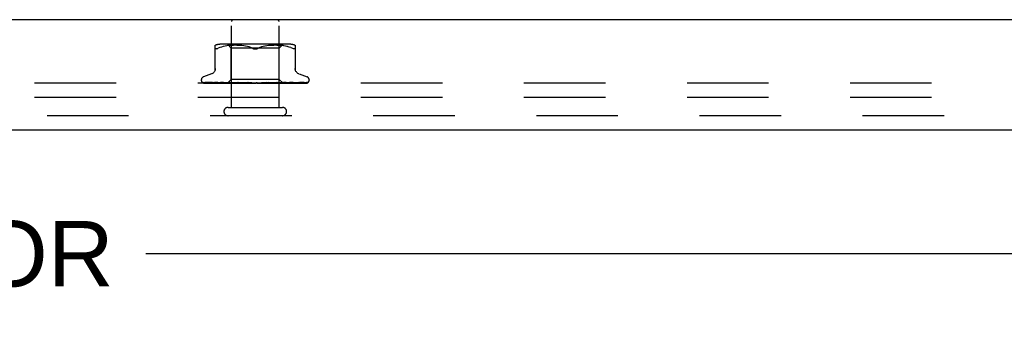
# Model space of a CAD drawing. Header units: inches. Extents: x 0 to 77.3, y 0 to 50.
# Tile 30 of 51: x 67 to 72.1, y 3.4 to 5. Entities that reach past the tile are written whole.
import ezdxf

# ---------------------------------------------------------------- set-up
doc = ezdxf.new("R2010")
doc.units = ezdxf.units.IN
doc.header["$LTSCALE"] = 4.25
doc.header["$MEASUREMENT"] = 0
doc.linetypes.add('HIDDEN', pattern=[0.2, 0.1, -0.1])
doc.layers.get('0').update_dxf_attribs({"linetype": 'CONTINUOUS'})
for name, color, linetype in [('DEFAULT_2', 8, 'HIDDEN'), ('DIMENSIONS', 7, 'CONTINUOUS'), ('FRONT_COVER', 7, 'CONTINUOUS')]:
    doc.layers.add(name, color=color, linetype=linetype)
doc.styles.get("Standard").update_dxf_attribs({"font": 'arial.ttf'})
doc.dimstyles.new('DIMSTYLE_1', dxfattribs={"dimtxt": 0.340909, "dimasz": 0.454545, "dimexe": 0.09, "dimexo": 0.07, "dimgap": 0.0375, "dimtad": 0, "dimtih": 1, "dimtoh": 1, "dimzin": 4, "dimdsep": 46, "dimtxsty": 'Standard', "dimblk": '_FILLED', "dimblk1": '_FILLED', "dimblk2": '_FILLED', "dimcen": 0.09, "dimadec": 3, "dimazin": 1, "dimtfac": 1, "dimtdec": 3, "dimtofl": 0, "dimtmove": 0, "dimatfit": 3, "dimldrblk": '_FILLED', "dimfxl": 0, "dimtolj": 1, "dimtzin": 4, "dimarcsym": 0})

# ---------------------------------------------------------------- blocks, each defined once
blk = doc.blocks.new('_FILLED')
at = {"color": 0, "linetype": 'ByBlock'}
blk.add_solid([(0, 0), (-1, 0.2), (-1, -0.2)], dxfattribs=at)
blk = doc.blocks.new('*D9')
at = {"layer": 'DIMENSIONS', "color": 2, "linetype": 'Continuous'}
for p, q in [((55.1028, 4.2343), (55.1028, 3.354)), ((75.3728, 4.2343), (75.3728, 3.354)), ((55.1028, 3.7631), (62.8077, 3.7631)), ((75.3728, 3.7631), (67.6679, 3.7631))]:
    blk.add_line(p, q, dxfattribs=at)
at = {"layer": 'DIMENSIONS', "color": 2, "linetype": 'Continuous', "xscale": 0.4545454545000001, "yscale": 0.4545454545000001, "zscale": 0.4545454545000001, "rotation": 180}
blk.add_blockref('_FILLED', (55.1028, 3.7631), dxfattribs=at)
at = {"layer": 'DIMENSIONS', "color": 2, "linetype": 'Continuous', "xscale": 0.4545454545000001, "yscale": 0.4545454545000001, "zscale": 0.4545454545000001}
blk.add_blockref('_FILLED', (75.3728, 3.7631), dxfattribs=at)
at = {"layer": 'DIMENSIONS', "color": 2, "linetype": 'Continuous', "insert": (65.2378, 3.9335), "char_height": 0.340909, "width": 4.519263, "attachment_point": 2, "line_spacing_factor": 0.9}
blk.add_mtext('20.27 FRONT DOOR', dxfattribs=at)

msp = doc.modelspace()

# ---------------------------------------------------------------- linework, layer by layer
at = {"layer": 'DEFAULT_2', "color": 8, "linetype": 'HIDDEN'}
for p, q in [((75.162798, 4.652449), (55.312798, 4.652449)), ((75.162798, 4.577449), (55.312798, 4.577449))]:
    msp.add_line(p, q, dxfattribs=at)
at = {"layer": 'FRONT_COVER', "color": 3, "linetype": 'Continuous'}
for p, q in [((75.357798, 4.982449), (55.117798, 4.982449)), ((75.227798, 4.407449), (55.247798, 4.407449))]:
    msp.add_line(p, q, dxfattribs=at)
at = {"layer": 'FRONT_COVER', "color": 8, "linetype": 'HIDDEN'}
for p, q in [((68.113798, 4.525449), (68.113798, 4.972449)), ((68.361798, 4.525449), (68.361798, 4.972449)), ((68.029464, 4.719735), (68.029464, 4.848957)), ((68.036744, 4.830628), (68.03885, 4.831304)), ((68.041289, 4.832276), (68.03885, 4.831304)), ((68.041289, 4.832276), (68.044047, 4.833538)), ((68.05251, 4.837144), (68.044047, 4.833538)), ((68.061369, 4.840209), (68.05248, 4.837134)), ((68.41739, 4.854473), (68.058205, 4.854473)), ((68.070727, 4.842718), (68.061321, 4.840195)), ((68.080283, 4.84472), (68.070675, 4.842705)), ((68.089819, 4.846232), (68.080232, 4.844711)), ((68.099188, 4.847336), (68.089769, 4.846225)), ((68.112547, 4.834473), (68.092548, 4.854473)), ((68.108115, 4.8481), (68.099133, 4.84733)), ((68.116766, 4.848584), (68.108033, 4.848095)), ((68.363048, 4.834473), (68.112548, 4.834473)), ((68.112548, 4.671451), (68.112548, 4.834473)), ((68.125147, 4.848869), (68.116651, 4.848579)), ((68.133458, 4.848953), (68.125003, 4.848866)), ((68.141884, 4.848872), (68.133288, 4.848953)), ((68.150472, 4.848585), (68.141695, 4.848876)), ((68.159358, 4.848081), (68.150273, 4.848594)), ((68.168455, 4.847297), (68.159163, 4.848095)), ((68.177769, 4.846189), (68.168275, 4.847316)), ((68.18716, 4.844687), (68.177615, 4.846211)), ((68.19654, 4.842724), (68.18704, 4.844709)), ((68.205764, 4.840248), (68.196457, 4.842743)), ((68.214612, 4.837185), (68.223214, 4.833538)), ((68.260983, 4.837185), (68.252381, 4.833538)), ((68.269879, 4.840263), (68.260962, 4.837177)), ((68.279138, 4.842743), (68.269831, 4.840248)), ((68.288555, 4.844709), (68.279055, 4.842724)), ((68.29798, 4.846211), (68.288435, 4.844687)), ((68.30732, 4.847316), (68.297826, 4.846189)), ((68.316432, 4.848095), (68.30714, 4.847297)), ((68.325322, 4.848594), (68.316237, 4.848081)), ((68.3339, 4.848876), (68.325123, 4.848585)), ((68.342307, 4.848953), (68.333711, 4.848872)), ((68.350592, 4.848866), (68.342137, 4.848953)), ((68.358944, 4.848579), (68.350448, 4.848869)), ((68.367562, 4.848095), (68.358829, 4.848584)), ((68.363048, 4.834473), (68.383047, 4.854473)), ((68.363048, 4.671451), (68.363048, 4.834473)), ((68.376462, 4.84733), (68.36748, 4.8481)), ((68.385826, 4.846225), (68.376407, 4.847336)), ((68.395363, 4.844711), (68.385776, 4.846232)), ((68.40492, 4.842705), (68.395312, 4.84472)), ((68.414274, 4.840195), (68.404868, 4.842718)), ((68.423115, 4.837134), (68.414226, 4.840209)), ((68.423085, 4.837144), (68.431548, 4.833538)), ((68.446131, 4.848957), (68.446131, 4.719735)), ((68.009806, 4.7), (67.967514, 4.684607)), ((68.093546, 4.652449), (68.112548, 4.671451)), ((68.363048, 4.671451), (68.112548, 4.671451)), ((68.381289, 4.653209), (68.363048, 4.671451)), ((68.465789, 4.7), (68.508081, 4.684607)), ((67.956547, 4.668946), (67.956547, 4.668116)), ((67.963896, 4.655878), (67.96456, 4.655393)), ((68.035132, 4.654092), (67.966166, 4.655092)), ((67.967585, 4.652449), (68.242137, 4.652449)), ((68.020097, 4.654418), (67.975392, 4.655092)), ((67.976241, 4.655079), (67.977445, 4.65441)), ((68.057422, 4.654092), (67.996996, 4.655092)), ((68.062732, 4.653783), (68.020097, 4.654418)), ((68.021622, 4.655092), (68.021553, 4.655097)), ((68.021647, 4.655091), (68.021622, 4.655092)), ((68.058706, 4.654418), (68.021643, 4.655092)), ((68.025537, 4.655091), (68.025482, 4.655094)), ((68.095009, 4.653236), (68.034847, 4.654092)), ((68.110177, 4.653236), (68.056047, 4.654092)), ((68.057007, 4.655091), (68.057137, 4.655082)), ((68.057146, 4.655081), (68.064296, 4.654312)), ((68.110426, 4.653236), (68.057422, 4.654092)), ((68.0912, 4.654417), (68.061769, 4.655091)), ((68.100075, 4.653236), (68.062732, 4.653783)), ((68.100228, 4.653236), (68.063316, 4.653783)), ((68.125237, 4.653235), (68.078625, 4.654092)), ((68.11937, 4.653782), (68.0912, 4.654417)), ((68.09501, 4.653236), (68.094934, 4.653213)), ((68.094958, 4.653236), (68.094985, 4.653213)), ((68.165956, 4.653234), (68.098919, 4.655091)), ((68.09892, 4.65509), (68.099174, 4.655074)), ((68.09918, 4.655074), (68.111708, 4.653876)), ((68.100228, 4.653236), (68.100046, 4.653213)), ((68.100075, 4.653236), (68.100198, 4.653213)), ((68.126528, 4.654416), (68.104388, 4.65509)), ((68.110427, 4.653236), (68.110137, 4.653213)), ((68.110178, 4.653236), (68.110384, 4.653213)), ((68.111708, 4.653876), (68.120527, 4.653057)), ((68.143717, 4.653235), (68.1178, 4.653783)), ((68.11898, 4.652449), (68.124842, 4.653213)), ((68.144131, 4.653235), (68.11937, 4.653782)), ((68.120527, 4.653057), (68.127257, 4.652449)), ((68.125238, 4.653236), (68.124842, 4.653213)), ((68.124901, 4.653236), (68.125175, 4.653213)), ((68.130293, 4.652449), (68.125175, 4.653213)), ((68.147753, 4.653781), (68.126528, 4.654416)), ((68.136608, 4.652449), (68.14363, 4.653213)), ((68.144131, 4.653235), (68.14363, 4.653213)), ((68.143717, 4.653235), (68.144036, 4.653213)), ((68.150439, 4.652449), (68.144036, 4.653213)), ((68.145904, 4.655087), (68.146169, 4.65507)), ((68.190843, 4.653231), (68.145909, 4.655087)), ((68.146197, 4.655069), (68.152943, 4.654461)), ((68.166434, 4.653234), (68.147753, 4.653781)), ((68.165946, 4.654411), (68.151901, 4.655086)), ((68.152943, 4.654461), (68.163581, 4.653513)), ((68.157892, 4.652449), (68.165821, 4.653213)), ((68.163581, 4.653513), (68.167755, 4.653144)), ((68.166062, 4.65323), (68.165821, 4.653213)), ((68.179455, 4.653777), (68.165946, 4.654411)), ((68.165957, 4.653235), (68.166286, 4.653213)), ((68.166434, 4.653234), (68.166062, 4.65323)), ((68.173742, 4.652449), (68.166286, 4.653213)), ((68.167755, 4.653144), (68.17132, 4.652832)), ((68.17132, 4.652832), (68.174361, 4.652566)), ((68.174361, 4.652566), (68.17571, 4.652449)), ((68.191381, 4.65323), (68.179455, 4.653777)), ((68.182065, 4.652449), (68.190613, 4.653213)), ((68.190843, 4.653232), (68.191121, 4.653213)), ((68.19936, 4.652449), (68.191121, 4.653213)), ((68.226367, 4.652449), (68.19643, 4.655069)), ((68.208299, 4.654375), (68.2029, 4.655043)), ((68.208252, 4.652449), (68.217111, 4.653213)), ((68.213586, 4.653743), (68.208299, 4.654375)), ((68.218328, 4.653198), (68.213586, 4.653743)), ((68.235507, 4.652449), (68.244356, 4.653213)), ((68.241326, 4.652449), (68.241702, 4.652644)), ((68.243098, 4.653212), (68.243136, 4.653241)), ((68.243344, 4.653425), (68.243413, 4.653485)), ((68.243491, 4.65355), (68.243578, 4.65362)), ((68.253788, 4.652449), (68.244893, 4.653213)), ((68.247993, 4.652449), (68.507835, 4.652449)), ((68.262845, 4.652449), (68.271365, 4.653213)), ((68.27935, 4.65377), (68.270982, 4.653224)), ((68.271561, 4.653227), (68.271365, 4.653213)), ((68.304783, 4.655083), (68.271561, 4.653227)), ((68.28063, 4.652449), (68.271887, 4.653213)), ((68.304584, 4.655069), (68.274724, 4.652449)), ((68.288797, 4.654404), (68.27935, 4.65377)), ((68.29858, 4.655078), (68.288797, 4.654404)), ((68.289277, 4.652449), (68.29716, 4.653213)), ((68.312342, 4.65378), (68.296968, 4.653233)), ((68.296968, 4.653233), (68.297649, 4.653213)), ((68.297475, 4.653234), (68.29716, 4.653213)), ((68.353716, 4.65509), (68.297476, 4.653233)), ((68.305925, 4.652449), (68.297649, 4.653213)), ((68.304593, 4.655069), (68.304793, 4.655083)), ((68.329788, 4.654414), (68.312342, 4.65378)), ((68.313849, 4.652449), (68.32081, 4.653213)), ((68.342512, 4.653782), (68.320692, 4.653235)), ((68.320692, 4.653235), (68.321247, 4.653213)), ((68.321139, 4.653235), (68.32081, 4.653213)), ((68.344207, 4.653782), (68.321139, 4.653235)), ((68.328757, 4.652449), (68.321247, 4.653213)), ((68.324507, 4.652449), (68.331375, 4.653056)), ((68.347964, 4.655089), (68.329788, 4.654414)), ((68.331375, 4.653056), (68.340446, 4.653874)), ((68.335672, 4.652449), (68.341459, 4.653213)), ((68.340446, 4.653874), (68.353437, 4.655072)), ((68.341382, 4.653236), (68.34183, 4.653213)), ((68.341758, 4.653236), (68.341459, 4.653213)), ((68.348302, 4.652449), (68.34183, 4.653213)), ((68.367322, 4.654416), (68.342512, 4.653782)), ((68.384789, 4.65476), (68.344207, 4.653782)), ((68.353442, 4.655072), (68.353725, 4.655089)), ((68.353958, 4.652449), (68.356221, 4.652833)), ((68.356221, 4.652833), (68.358362, 4.653213)), ((68.390449, 4.653783), (68.35831, 4.653236)), ((68.35831, 4.653236), (68.358652, 4.653213)), ((68.358604, 4.653236), (68.358362, 4.653213)), ((68.361304, 4.652833), (68.358652, 4.653213)), ((68.363852, 4.652449), (68.361304, 4.652833)), ((68.393225, 4.655091), (68.367322, 4.654416)), ((68.407281, 4.653783), (68.370871, 4.653236)), ((68.370871, 4.653236), (68.371107, 4.653213)), ((68.371073, 4.653236), (68.370907, 4.653213)), ((68.378614, 4.653236), (68.378743, 4.653213)), ((68.43756, 4.654092), (68.378615, 4.653236)), ((68.378717, 4.653236), (68.378641, 4.653213)), ((68.441529, 4.654092), (68.381262, 4.653236)), ((68.381262, 4.653236), (68.381268, 4.65323)), ((68.38201, 4.652449), (68.381262, 4.653236)), ((68.381268, 4.65323), (68.381285, 4.653213)), ((68.381916, 4.653461), (68.390552, 4.654309)), ((68.416856, 4.654761), (68.38415, 4.654091)), ((68.398365, 4.655091), (68.384789, 4.65476)), ((68.447132, 4.654418), (68.387538, 4.65349)), ((68.427059, 4.654418), (68.390449, 4.653783)), ((68.390552, 4.654309), (68.39815, 4.655077)), ((68.398158, 4.655078), (68.398361, 4.655091)), ((68.437177, 4.655092), (68.402916, 4.654417)), ((68.413043, 4.652449), (68.419041, 4.653065)), ((68.432827, 4.655092), (68.416856, 4.654761)), ((68.465359, 4.655092), (68.427059, 4.654418)), ((68.468767, 4.655092), (68.429238, 4.654418)), ((68.43714, 4.655088), (68.437173, 4.655091)), ((68.504839, 4.655092), (68.43756, 4.654092)), ((68.510364, 4.655092), (68.441529, 4.654092)), ((68.489655, 4.655092), (68.447132, 4.654418)), ((68.506031, 4.655092), (68.460393, 4.654418)), ((68.469018, 4.65511), (68.468762, 4.655092)), ((68.491997, 4.655092), (68.470794, 4.654761)), ((68.519048, 4.668946), (68.519048, 4.668116)), ((68.095798, 4.525449), (68.379798, 4.525449)), ((75.227798, 4.482449), (55.247798, 4.482449))]:
    msp.add_line(p, q, dxfattribs=at)
for points in [[(68.036744, 4.830628), (68.034926, 4.830231), (68.033372, 4.830097), (68.032062, 4.830231), (68.030991, 4.830628), (68.030178, 4.831304), (68.029651, 4.832276), (68.029464, 4.833538)], [(68.223214, 4.833538), (68.214633, 4.837177), (68.205716, 4.840263)], [(68.237798, 4.8301), (68.235411, 4.830188), (68.232972, 4.830472), (68.230496, 4.830956), (68.22802, 4.831632), (68.225587, 4.832492), (68.223214, 4.833538)], [(68.223214, 4.833538), (68.224471, 4.832959), (68.225795, 4.832416), (68.227191, 4.831905), (68.228645, 4.831442), (68.230143, 4.831038), (68.231674, 4.830699), (68.233229, 4.830435), (68.234783, 4.830245), (68.236304, 4.830134), (68.237798, 4.8301)], [(68.237798, 4.8301), (68.239706, 4.830158), (68.241628, 4.830335), (68.243564, 4.830634), (68.245475, 4.831043), (68.24733, 4.831557), (68.249111, 4.832156), (68.250793, 4.832813), (68.252381, 4.833538)], [(68.252381, 4.833538), (68.250005, 4.832491), (68.24757, 4.831631), (68.245094, 4.830955), (68.242618, 4.830471), (68.240181, 4.830187), (68.237798, 4.8301)], [(68.443533, 4.830231), (68.442223, 4.830097), (68.440669, 4.830231), (68.438851, 4.830628), (68.436746, 4.831304), (68.434306, 4.832276), (68.431548, 4.833538)], [(68.443533, 4.830231), (68.444604, 4.830628), (68.445417, 4.831304)], [(68.446131, 4.833538), (68.445944, 4.832276), (68.445417, 4.831304)], [(68.029464, 4.727578), (68.029231, 4.723907), (68.028527, 4.720244), (68.027353, 4.71669), (68.025729, 4.713302), (68.023683, 4.710148), (68.021249, 4.707291), (68.018487, 4.704779), (68.015451, 4.702658), (68.012191, 4.700947), (68.010273, 4.700171)], [(68.465322, 4.700171), (68.463404, 4.700947), (68.460145, 4.702658), (68.457108, 4.704779), (68.454346, 4.707291), (68.451912, 4.710148), (68.449866, 4.713302), (68.448242, 4.71669), (68.447068, 4.720244), (68.446364, 4.723907), (68.446131, 4.727578)], [(67.96617, 4.655092), (67.965539, 4.655133), (67.964933, 4.655235), (67.964372, 4.655388), (67.963869, 4.655577), (67.963438, 4.655784)], [(67.963446, 4.65578), (67.964322, 4.655336), (67.96562, 4.654757), (67.966996, 4.654224), (67.968448, 4.65373), (67.969986, 4.653266), (67.971618, 4.65283), (67.973242, 4.652449)], [(67.963861, 4.655904), (67.963844, 4.655915), (67.963896, 4.655878)], [(67.966768, 4.655092), (67.966338, 4.655113), (67.965741, 4.655193), (67.965192, 4.655323), (67.964714, 4.655482), (67.96433, 4.655646), (67.964051, 4.65579), (67.963893, 4.655883), (67.963861, 4.655904)], [(67.96456, 4.655393), (67.964906, 4.655146), (67.965301, 4.654873), (67.965737, 4.654584), (67.966214, 4.654284), (67.966727, 4.653979), (67.967274, 4.653673), (67.967857, 4.653371), (67.968471, 4.653077), (67.969116, 4.652796), (67.969791, 4.652533), (67.970025, 4.652449)], [(67.965608, 4.653284), (67.965744, 4.653216), (67.966616, 4.652819), (67.967584, 4.652449)], [(67.975397, 4.655092), (67.974961, 4.655116), (67.974478, 4.655188), (67.97427, 4.655235)], [(67.974275, 4.655236), (67.975661, 4.654895), (67.977677, 4.654429), (67.979766, 4.653979), (67.98192, 4.653546), (67.984143, 4.653129), (67.98643, 4.652729), (67.988157, 4.652449)], [(67.97584, 4.655303), (67.975785, 4.655323), (67.975737, 4.655342), (67.975804, 4.65531), (67.975977, 4.655222), (67.976241, 4.655079)], [(67.977167, 4.655092), (67.976724, 4.655118), (67.976278, 4.655186), (67.975963, 4.655264), (67.97584, 4.655303)], [(68.063316, 4.653783), (67.998702, 4.654762), (67.977167, 4.655092)], [(67.977445, 4.65441), (67.977942, 4.654141), (67.978473, 4.653862), (67.979036, 4.653579), (67.979629, 4.653298), (67.980248, 4.653023), (67.980895, 4.652757), (67.981566, 4.652507), (67.981733, 4.652449)], [(67.994114, 4.655092), (67.993861, 4.655105), (67.993651, 4.655131)], [(67.993658, 4.655131), (67.995632, 4.654804), (67.99845, 4.654353), (68.001303, 4.653916), (68.004186, 4.653494), (68.007099, 4.653087), (68.010033, 4.652696), (68.011975, 4.652449)], [(68.056047, 4.654092), (68.014466, 4.654761), (67.994109, 4.655092)], [(67.996494, 4.655144), (67.996488, 4.655145), (67.996557, 4.655123), (67.99675, 4.65505), (67.997062, 4.654917), (67.997474, 4.654728), (67.997968, 4.654492), (67.999165, 4.65391)], [(67.996995, 4.655092), (67.996743, 4.655105), (67.996545, 4.655133), (67.996494, 4.655144)], [(67.999165, 4.65391), (67.999847, 4.653587), (68.000575, 4.653257), (68.001341, 4.652932), (68.002144, 4.652619), (68.002622, 4.652449)], [(68.021562, 4.655097), (68.024081, 4.654772), (68.027634, 4.654325), (68.031179, 4.653892), (68.034714, 4.653474), (68.038235, 4.653069), (68.041733, 4.652681), (68.043896, 4.652449)], [(68.025482, 4.655094), (68.025488, 4.655093), (68.025614, 4.655068), (68.025891, 4.654992), (68.026306, 4.654849), (68.026833, 4.654639), (68.027432, 4.654381), (68.028094, 4.654081), (68.028805, 4.653755), (68.029567, 4.65341), (68.030394, 4.65305), (68.031273, 4.652694), (68.031936, 4.652449)], [(68.078625, 4.654092), (68.042961, 4.654761), (68.025539, 4.655092)], [(68.1178, 4.653783), (68.072237, 4.654761), (68.057002, 4.655092)], [(68.124901, 4.653235), (68.076769, 4.654092), (68.058706, 4.654418)], [(68.061766, 4.655091), (68.061958, 4.655076), (68.062273, 4.655023), (68.062701, 4.654915), (68.063224, 4.654747), (68.063822, 4.654521), (68.064467, 4.654253), (68.065152, 4.65395), (68.066602, 4.653289)], [(68.064296, 4.654312), (68.068417, 4.653881), (68.072484, 4.653464), (68.076496, 4.653061), (68.082788, 4.652449)], [(68.066602, 4.653289), (68.067367, 4.652952), (68.068156, 4.652625), (68.068612, 4.652449)], [(68.093619, 4.652449), (68.093898, 4.652641), (68.094211, 4.652833), (68.094556, 4.653023), (68.094934, 4.653213)], [(68.093921, 4.652449), (68.094235, 4.652723), (68.094495, 4.652939), (68.094704, 4.653098), (68.094856, 4.653198), (68.09495, 4.653236), (68.094958, 4.653236)], [(68.094555, 4.652449), (68.094762, 4.652723), (68.094912, 4.652939), (68.095004, 4.653098), (68.095039, 4.653198), (68.095016, 4.653236), (68.09501, 4.653236)], [(68.095359, 4.652449), (68.095215, 4.652641), (68.095104, 4.652833), (68.095028, 4.653023), (68.094985, 4.653213)], [(68.09709, 4.652449), (68.097783, 4.652641), (68.098506, 4.652833), (68.099261, 4.653023), (68.100046, 4.653213)], [(68.098486, 4.652449), (68.098896, 4.652723), (68.099258, 4.652939), (68.099575, 4.653098), (68.09984, 4.653198), (68.100047, 4.653236), (68.100075, 4.653236)], [(68.102246, 4.652449), (68.101684, 4.652641), (68.101155, 4.652833), (68.10066, 4.653023), (68.100198, 4.653213)], [(68.100367, 4.652449), (68.100459, 4.652723), (68.100492, 4.652939), (68.100466, 4.653098), (68.100382, 4.653198), (68.100228, 4.653236)], [(68.104379, 4.65509), (68.104507, 4.655084), (68.104956, 4.655033), (68.105505, 4.654919), (68.106135, 4.654735), (68.106817, 4.654488), (68.107536, 4.65419), (68.108266, 4.653857)], [(68.105647, 4.652449), (68.106728, 4.652641), (68.107837, 4.652833), (68.108973, 4.653023), (68.110137, 4.653213)], [(68.108087, 4.652449), (68.108578, 4.652723), (68.109028, 4.652939), (68.109441, 4.653098), (68.109809, 4.653198), (68.110122, 4.653236), (68.110178, 4.653236)], [(68.108266, 4.653857), (68.109747, 4.653149), (68.110497, 4.652799), (68.111306, 4.652449)], [(68.114033, 4.652449), (68.113073, 4.652641), (68.112145, 4.652833), (68.111249, 4.653023), (68.110384, 4.653213)], [(68.111146, 4.652449), (68.11112, 4.652723), (68.111036, 4.652939), (68.110891, 4.653098), (68.110691, 4.653198), (68.110427, 4.653236)], [(68.122376, 4.652449), (68.12293, 4.652723), (68.123452, 4.652939), (68.123947, 4.653098), (68.124405, 4.653198), (68.124812, 4.653236), (68.124901, 4.653236)], [(68.126502, 4.652449), (68.126359, 4.652723), (68.12616, 4.652939), (68.125903, 4.653098), (68.125594, 4.653198), (68.125238, 4.653236)], [(68.140836, 4.652449), (68.141437, 4.652724), (68.142013, 4.65294), (68.142566, 4.653098), (68.143089, 4.653197), (68.143579, 4.653235), (68.143717, 4.653235)], [(68.145881, 4.652449), (68.145626, 4.652723), (68.14532, 4.652939), (68.144959, 4.653098), (68.144553, 4.653198), (68.144131, 4.653235)], [(68.151883, 4.655086), (68.152483, 4.655027), (68.153155, 4.654892), (68.153859, 4.654682), (68.154547, 4.654421), (68.155218, 4.654123), (68.155857, 4.653806), (68.15647, 4.653482), (68.157067, 4.653159), (68.15766, 4.652842), (68.158266, 4.652535), (68.158443, 4.652449)], [(68.162801, 4.652449), (68.16342, 4.652723), (68.164028, 4.652939), (68.164631, 4.653098), (68.165214, 4.653198), (68.165764, 4.653236), (68.165957, 4.653235)], [(68.168582, 4.652449), (68.168253, 4.652704), (68.167886, 4.652909), (68.167478, 4.653067), (68.167034, 4.653174), (68.166564, 4.653228), (68.166434, 4.653234)], [(68.187476, 4.652449), (68.188094, 4.652723), (68.188713, 4.652939), (68.189338, 4.653098), (68.189954, 4.653198), (68.190547, 4.653236), (68.190843, 4.653232)], [(68.191381, 4.653231), (68.191203, 4.653236), (68.190613, 4.653213)], [(68.193784, 4.652449), (68.193337, 4.652723), (68.192853, 4.652939), (68.192327, 4.653098), (68.191773, 4.653198), (68.191381, 4.653231)], [(68.202814, 4.655053), (68.20324, 4.654991), (68.203903, 4.654837), (68.204542, 4.654623), (68.205122, 4.654375), (68.205645, 4.654108), (68.206111, 4.653837), (68.206532, 4.653569), (68.206926, 4.653305), (68.207301, 4.653048), (68.207669, 4.6528), (68.208055, 4.652552), (68.208224, 4.652449)], [(68.21397, 4.652449), (68.214565, 4.652723), (68.215172, 4.652939), (68.215796, 4.653098), (68.216423, 4.653198), (68.217036, 4.653236), (68.217643, 4.653213)], [(68.218328, 4.653198), (68.217724, 4.653236), (68.217111, 4.653213)], [(68.220577, 4.652449), (68.220057, 4.652723), (68.219509, 4.652939), (68.218928, 4.653098), (68.218328, 4.653198)], [(68.244077, 4.653989), (68.243782, 4.653795), (68.243393, 4.653552), (68.242986, 4.653313), (68.24256, 4.653077), (68.242113, 4.652844), (68.241702, 4.652644)], [(68.241702, 4.652644), (68.241876, 4.652723), (68.242449, 4.652939), (68.24305, 4.653098), (68.243664, 4.653198), (68.244277, 4.653236), (68.244893, 4.653213)], [(68.242138, 4.652449), (68.242386, 4.652618), (68.242586, 4.652768), (68.242752, 4.652901), (68.242871, 4.653002), (68.242957, 4.653078), (68.243013, 4.653129)], [(68.243013, 4.653129), (68.243137, 4.653242), (68.243181, 4.653282), (68.243229, 4.653325)], [(68.243136, 4.653241), (68.243353, 4.653431), (68.243537, 4.653586), (68.243776, 4.653774), (68.244077, 4.653989)], [(68.243674, 4.653696), (68.24378, 4.653778), (68.243898, 4.653864), (68.24403, 4.653957), (68.244088, 4.653997)], [(68.244088, 4.653996), (68.244421, 4.654206), (68.24483, 4.654428), (68.245297, 4.654638), (68.245817, 4.654822), (68.246388, 4.654967), (68.246984, 4.655059), (68.247576, 4.655092), (68.248163, 4.655068)], [(68.247993, 4.652449), (68.247418, 4.652723), (68.246825, 4.652939), (68.24621, 4.653098), (68.245587, 4.653198), (68.244971, 4.653236), (68.244356, 4.653213)], [(68.268554, 4.652449), (68.26904, 4.652723), (68.269558, 4.652939), (68.270114, 4.653098), (68.270694, 4.653198), (68.270982, 4.653224)], [(68.270982, 4.653224), (68.271283, 4.653236), (68.271887, 4.653213)], [(68.27504, 4.652449), (68.274431, 4.652723), (68.273816, 4.652939), (68.273188, 4.653098), (68.272564, 4.653198), (68.271958, 4.653236), (68.271561, 4.653227)], [(68.29247, 4.652449), (68.292728, 4.652588), (68.293237, 4.652876), (68.294231, 4.653466)], [(68.294231, 4.653466), (68.294747, 4.653763), (68.295294, 4.654058), (68.295882, 4.654342), (68.296508, 4.654601), (68.297171, 4.654822), (68.297837, 4.654981), (68.298473, 4.655068), (68.29862, 4.65508)], [(68.29467, 4.652449), (68.295074, 4.652723), (68.295519, 4.652939), (68.29601, 4.653098), (68.296534, 4.653198), (68.296968, 4.653233)], [(68.300741, 4.652449), (68.30012, 4.652723), (68.299504, 4.652939), (68.298887, 4.653098), (68.298285, 4.653198), (68.297711, 4.653236), (68.297475, 4.653234)], [(68.31873, 4.652449), (68.319038, 4.652723), (68.319393, 4.652939), (68.319802, 4.653098), (68.320252, 4.653198), (68.320692, 4.653235)], [(68.324168, 4.652449), (68.323557, 4.652723), (68.322962, 4.652939), (68.322378, 4.653098), (68.321819, 4.653198), (68.321298, 4.653236), (68.321139, 4.653235)], [(68.339866, 4.652449), (68.340066, 4.652723), (68.340319, 4.652939), (68.34063, 4.653098), (68.340989, 4.653198), (68.341382, 4.653236)], [(68.341169, 4.652449), (68.341812, 4.652744), (68.34248, 4.653071)], [(68.38415, 4.654091), (68.354234, 4.65349), (68.341382, 4.653235)], [(68.344472, 4.652449), (68.343894, 4.652723), (68.343342, 4.652939), (68.342813, 4.653098), (68.342317, 4.653198), (68.341867, 4.653236), (68.341758, 4.653236)], [(68.402916, 4.654417), (68.355095, 4.65349), (68.341759, 4.653235)], [(68.34248, 4.653071), (68.343832, 4.65375), (68.34453, 4.654084), (68.345247, 4.654397), (68.345962, 4.654669), (68.346668, 4.654884), (68.347315, 4.655021), (68.347866, 4.655083), (68.347976, 4.655088)], [(68.357312, 4.652449), (68.357397, 4.652723), (68.357539, 4.652939), (68.357741, 4.653098), (68.357997, 4.653198), (68.35831, 4.653236)], [(68.429238, 4.654418), (68.374015, 4.65349), (68.358604, 4.653236)], [(68.360921, 4.652449), (68.360396, 4.652723), (68.359908, 4.652939), (68.359451, 4.653098), (68.359037, 4.653198), (68.358675, 4.653236), (68.358604, 4.653236)], [(68.368045, 4.652449), (68.368809, 4.652641), (68.369541, 4.652833), (68.37024, 4.653023), (68.370907, 4.653213)], [(68.370439, 4.652449), (68.370406, 4.652723), (68.370432, 4.652939), (68.370518, 4.653098), (68.37066, 4.653198), (68.370871, 4.653236)], [(68.37292, 4.652449), (68.372468, 4.652723), (68.37206, 4.652939), (68.371693, 4.653098), (68.371375, 4.653198), (68.371114, 4.653236), (68.371073, 4.653236)], [(68.374847, 4.652449), (68.373956, 4.652641), (68.373036, 4.652833), (68.372086, 4.653023), (68.371107, 4.653213)], [(68.371173, 4.652449), (68.373594, 4.652672), (68.381916, 4.653461)], [(68.377425, 4.652449), (68.377779, 4.652641), (68.3781, 4.652833), (68.378388, 4.653023), (68.378641, 4.653213)], [(68.378772, 4.652449), (68.378622, 4.652723), (68.37853, 4.652939), (68.378497, 4.653098), (68.378522, 4.653198), (68.378614, 4.653236)], [(68.380036, 4.652449), (68.379672, 4.652723), (68.37936, 4.652939), (68.379096, 4.653098), (68.378886, 4.653198), (68.378735, 4.653236), (68.378717, 4.653236)], [(68.460393, 4.654418), (68.39655, 4.653491), (68.378718, 4.653236)], [(68.380888, 4.652449), (68.3804, 4.652641), (68.37988, 4.652833), (68.379327, 4.653023), (68.378743, 4.653213)], [(68.381758, 4.652449), (68.38169, 4.652641), (68.381589, 4.652833), (68.381454, 4.653023), (68.381285, 4.653213)], [(68.386295, 4.652449), (68.386449, 4.65251), (68.387295, 4.652864), (68.388116, 4.653234)], [(68.388116, 4.653234), (68.389706, 4.65397), (68.390467, 4.654304), (68.391194, 4.654595), (68.391859, 4.654824), (68.392439, 4.654981), (68.392904, 4.655064), (68.393227, 4.65509)], [(68.470794, 4.654761), (68.42748, 4.654092), (68.407281, 4.653783)], [(68.419041, 4.653065), (68.422825, 4.653468), (68.426642, 4.653886), (68.430492, 4.654318), (68.437131, 4.655088)], [(68.426163, 4.652449), (68.426695, 4.652649), (68.427527, 4.652987), (68.428324, 4.653333), (68.429798, 4.654001)], [(68.429798, 4.654001), (68.430478, 4.654303), (68.431106, 4.654568), (68.431675, 4.654788), (68.432151, 4.654947), (68.432512, 4.655041), (68.432739, 4.655082), (68.432827, 4.655091), (68.432829, 4.655091)], [(68.448608, 4.652449), (68.450663, 4.652687), (68.453893, 4.653076), (68.457122, 4.653482), (68.460344, 4.653902), (68.463556, 4.654336), (68.466753, 4.654784), (68.469009, 4.65511)], [(68.45931, 4.652449), (68.459544, 4.652532), (68.460447, 4.652876), (68.461301, 4.653235), (68.46209, 4.653588), (68.463474, 4.654234)], [(68.463474, 4.654234), (68.464066, 4.654508), (68.464598, 4.654744), (68.465034, 4.654924), (68.46522, 4.654995)], [(68.46522, 4.654995), (68.465349, 4.65504), (68.465535, 4.655096), (68.465589, 4.655109), (68.465504, 4.655099), (68.465361, 4.655092)], [(68.4766, 4.652449), (68.47843, 4.652709), (68.481048, 4.653103), (68.483622, 4.653514), (68.486147, 4.653939), (68.488623, 4.65438), (68.491043, 4.654836), (68.492725, 4.655168)], [(68.484526, 4.652449), (68.485157, 4.652676), (68.485886, 4.652965), (68.486587, 4.653268), (68.487254, 4.653576), (68.487884, 4.653882), (68.488474, 4.654179), (68.489501, 4.654707)], [(68.489501, 4.654707), (68.489917, 4.654918), (68.490252, 4.655081), (68.490478, 4.655183), (68.490534, 4.655206)], [(68.490534, 4.655206), (68.490564, 4.655218), (68.490511, 4.655201), (68.490322, 4.655157), (68.49, 4.655111), (68.489657, 4.655092)], [(68.492726, 4.655166), (68.492455, 4.655123), (68.491992, 4.655092)], [(68.496043, 4.652449), (68.497692, 4.652764), (68.499644, 4.653175), (68.501513, 4.653606), (68.503301, 4.654055), (68.505011, 4.654526), (68.506637, 4.65502), (68.507741, 4.655384)], [(68.500898, 4.652449), (68.501555, 4.65269), (68.502271, 4.652983), (68.502954, 4.653292), (68.503599, 4.653609), (68.504206, 4.653929), (68.504774, 4.654246), (68.505295, 4.654551), (68.505771, 4.65484), (68.506528, 4.655311)], [(68.506872, 4.655521), (68.506902, 4.655538), (68.506907, 4.655541), (68.506787, 4.655485), (68.506545, 4.655389), (68.506186, 4.655277), (68.505734, 4.655176), (68.505212, 4.655109), (68.504838, 4.655092)], [(68.507733, 4.65538), (68.507676, 4.655361), (68.507185, 4.655226), (68.506606, 4.655129), (68.506027, 4.655092)], [(68.506339, 4.652449), (68.50786, 4.652906), (68.509171, 4.653377), (68.510404, 4.653903), (68.511585, 4.654498), (68.512734, 4.655202), (68.513861, 4.65607), (68.514705, 4.656895)], [(68.506528, 4.655311), (68.506775, 4.655463), (68.506872, 4.655521)], [(68.507837, 4.652449), (68.508174, 4.652574), (68.508597, 4.652743), (68.50901, 4.65292), (68.50941, 4.653105), (68.509799, 4.653297), (68.510175, 4.653493), (68.510539, 4.653694), (68.510888, 4.653898), (68.511225, 4.654105), (68.511548, 4.654312), (68.511858, 4.65452), (68.512154, 4.654728), (68.512437, 4.654935), (68.512704, 4.655139), (68.512957, 4.65534), (68.513195, 4.655535), (68.513416, 4.655724), (68.513622, 4.655904), (68.51381, 4.656075), (68.513982, 4.656235), (68.514133, 4.656378), (68.514257, 4.656498)], [(68.514257, 4.656498), (68.514523, 4.656758), (68.514534, 4.656769), (68.514512, 4.656748), (68.514448, 4.656689), (68.514325, 4.656581), (68.514163, 4.656447), (68.513972, 4.656301), (68.513758, 4.656151), (68.513529, 4.656004), (68.513284, 4.655862), (68.513023, 4.655727), (68.512747, 4.6556), (68.512458, 4.655484), (68.512156, 4.655381), (68.511844, 4.655291), (68.511522, 4.655217), (68.511193, 4.655159), (68.510857, 4.655118), (68.510516, 4.655096), (68.510361, 4.655092)]]:
    msp.add_lwpolyline(points, dxfattribs=at)
for centre, radius, start, end in [((68.123798, 4.972449), 0.01, 89.999997, 180), ((68.351798, 4.972449), 0.01, 0, 90.000003), ((68.058205, 4.776896), 0.077578, 90, 112.076065), ((68.41739, 4.776896), 0.077578, 67.923935, 90), ((67.973214, 4.668946), 0.016667, 110, 180), ((68.502381, 4.668946), 0.016667, 0, 70), ((67.973214, 4.668116), 0.016667, 180, 242.851231), ((68.502381, 4.668116), 0.016667, 317.764659, 360), ((68.095798, 4.503949), 0.0215, 89.999999, 270), ((68.379798, 4.503949), 0.0215, 270, 90.000001)]:
    msp.add_arc(centre, radius, start, end, dxfattribs=at)

# ---------------------------------------------------------------- dimensions: what is measured, and where the dimension line sits
at = {"layer": 'DIMENSIONS', "color": 2, "linetype": 'Continuous'}
dim = msp.add_linear_dim(base=(75.372798, 3.763092), p1=(55.102798, 4.304268), p2=(75.372798, 4.304268), text='<> FRONT DOOR', dimstyle='DIMSTYLE_1', dxfattribs=at)
dim.commit()
dim.dimension.update_dxf_attribs({"geometry": '*D9', "text_midpoint": (65.237798, 3.763092), "dimtype": 160})

doc.saveas('drawing.dxf')
